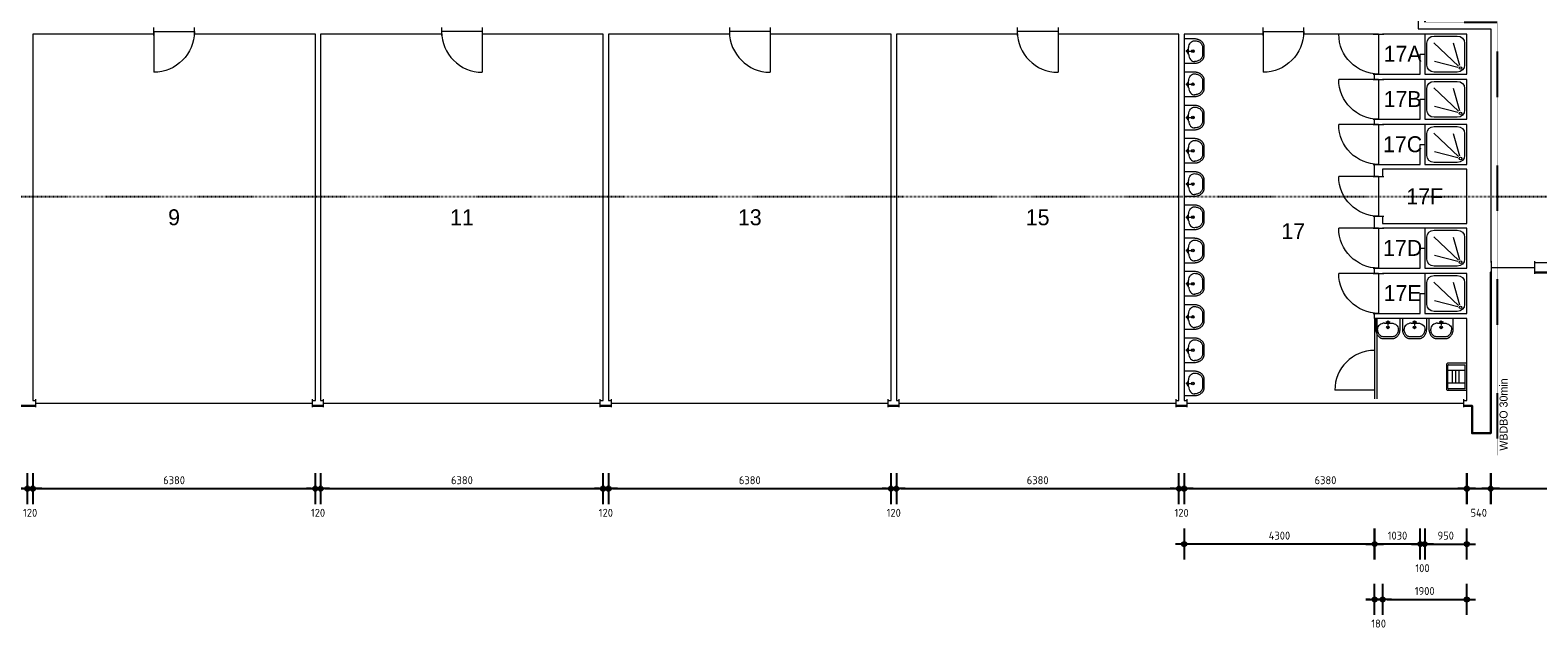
# Model space of a CAD drawing. Header units: millimetres. Extents: x 362177 to 5000048, y 157834 to 733119.
# Tile 24 of 152: x 524288 to 558333, y 286785 to 300294. Entities that reach past the tile are written whole.
import ezdxf
from ezdxf.enums import TextEntityAlignment as Align

# ---------------------------------------------------------------- set-up
doc = ezdxf.new("R2010")
doc.units = ezdxf.units.MM
doc.set_wipeout_variables(frame=1)
doc.linetypes.add('ACAD_ISO03W100', pattern=[30, 12, -18])
doc.layers.get('DEFPOINTS').update_dxf_attribs({"color": 255})
doc.layers.add('A--M$1A-_F123-', color=1, linetype='Continuous')
doc.layers.add('X-L0_C_WBDBO', color=7, linetype='Continuous')
for name, color, linetype, lineweight in [('X-L21_C_buitenwanden', 7, 'Continuous', 30), ('X-L22_C_binnenwand', 7, 'Continuous', 13), ('X-L31_C_buitenwandopening', 1, 'Continuous', 5), ('X-L32_C_binnenwandopeningen', 3, 'Continuous', 5), ('X-L74_C_sanitair', 5, 'Continuous', 5), ('X-T22_C_ruimtelabel', 7, 'Continuous', 5)]:
    doc.layers.add(name, color=color, linetype=linetype, lineweight=lineweight)
doc.styles.add('ALFA-0_18', font='iso3098.shx', dxfattribs={"height": 180})
doc.dimstyles.new('ALFA-0_18', dxfattribs={"dimscale": 100, "dimtxt": 0.18, "dimasz": 1, "dimexe": 1.25, "dimexo": 0.625, "dimgap": 1, "dimtad": 1, "dimdec": 0, "dimzin": 0, "dimdsep": 46, "dimtxsty": 'ALFA-0_18', "dimblk": 'diminfradot', "dimblk1": 'diminfradot', "dimblk2": 'diminfradot', "dimsah": 1, "dimcen": 2.5, "dimse1": 1, "dimse2": 1, "dimclrd": 141, "dimclrt": 1, "dimadec": 0, "dimazin": 0, "dimtfac": 1, "dimtmove": 2, "dimatfit": 3, "dimldrblk": 'diminfrapyl', "dimfxl": 1, "dimtolj": 1, "dimtzin": 0, "dimarcsym": 0})

# ---------------------------------------------------------------- blocks, each defined once
blk = doc.blocks.new('diminfradot')
at = {"color": 0}
for p, q in [((0, -3.5), (0, 3.5)), ((-2, 0), (2, 0))]:
    blk.add_line(p, q, dxfattribs=at)
for radius in [0.5, 0.25]:
    blk.add_circle((0, 0), radius, dxfattribs=at)
blk = doc.blocks.new('*D128')
at = {"layer": 'A--M$1A-_F123-', "color": 141, "lineweight": -2, "transparency": 16777216}
blk.add_line((517948, 289948), (524128, 289948), dxfattribs=at)
at = {"layer": 'DEFPOINTS', "color": 0, "transparency": 16777216}
for p in [(517848, 291939), (524228, 291939), (524228, 289948)]:
    blk.add_point(p, dxfattribs=at)
at = {"layer": 'A--M$1A-_F123-', "color": 141, "lineweight": -2, "transparency": 16777216, "xscale": 100, "yscale": 100, "zscale": 100, "rotation": 180}
blk.add_blockref('diminfradot', (517848, 289948), dxfattribs=at)
at = {"layer": 'A--M$1A-_F123-', "color": 141, "lineweight": -2, "transparency": 16777216, "xscale": 100, "yscale": 100, "zscale": 100}
blk.add_blockref('diminfradot', (524228, 289948), dxfattribs=at)
at = {"layer": 'A--M$1A-_F123-', "color": 1, "transparency": 16777216, "insert": (521038, 290138), "char_height": 180, "attachment_point": 5, "style": 'ALFA-0_18'}
blk.add_mtext('\\A1;6380', dxfattribs=at)
blk = doc.blocks.new('diminfrapyl')
at = {"color": 0}
blk.add_solid([(0, 0), (-4, 0.7), (-4, -0.7)], dxfattribs=at)
blk = doc.blocks.new('*D129')
at = {"layer": 'A--M$1A-_F123-', "color": 141, "lineweight": -2, "transparency": 16777216}
for p, q in [((524128, 289948), (524028, 289948)), ((524228, 289948), (524348, 289948)), ((524448, 289948), (524548, 289948))]:
    blk.add_line(p, q, dxfattribs=at)
at = {"layer": 'DEFPOINTS', "color": 0, "transparency": 16777216}
for p in [(524228, 291939), (524348, 291939), (524348, 289948)]:
    blk.add_point(p, dxfattribs=at)
at = {"layer": 'A--M$1A-_F123-', "color": 141, "lineweight": -2, "transparency": 16777216, "xscale": 100, "yscale": 100, "zscale": 100}
blk.add_blockref('diminfradot', (524228, 289948), dxfattribs=at)
at = {"layer": 'A--M$1A-_F123-', "color": 141, "lineweight": -2, "transparency": 16777216, "xscale": 100, "yscale": 100, "zscale": 100, "rotation": 180}
blk.add_blockref('diminfradot', (524348, 289948), dxfattribs=at)
at = {"layer": 'A--M$1A-_F123-', "color": 1, "transparency": 16777216, "insert": (524288, 289403), "char_height": 180, "attachment_point": 5, "style": 'ALFA-0_18'}
blk.add_mtext('\\A1;120', dxfattribs=at)
blk = doc.blocks.new('*D130')
at = {"layer": 'A--M$1A-_F123-', "color": 141, "lineweight": -2, "transparency": 16777216}
blk.add_line((524448, 289948), (530628, 289948), dxfattribs=at)
at = {"layer": 'DEFPOINTS', "color": 0, "transparency": 16777216}
for p in [(524348, 291939), (530728, 291939), (530728, 289948)]:
    blk.add_point(p, dxfattribs=at)
at = {"layer": 'A--M$1A-_F123-', "color": 141, "lineweight": -2, "transparency": 16777216, "xscale": 100, "yscale": 100, "zscale": 100, "rotation": 180}
blk.add_blockref('diminfradot', (524348, 289948), dxfattribs=at)
at = {"layer": 'A--M$1A-_F123-', "color": 141, "lineweight": -2, "transparency": 16777216, "xscale": 100, "yscale": 100, "zscale": 100}
blk.add_blockref('diminfradot', (530728, 289948), dxfattribs=at)
at = {"layer": 'A--M$1A-_F123-', "color": 1, "transparency": 16777216, "insert": (527538, 290138), "char_height": 180, "attachment_point": 5, "style": 'ALFA-0_18'}
blk.add_mtext('\\A1;6380', dxfattribs=at)
blk = doc.blocks.new('*D131')
at = {"layer": 'A--M$1A-_F123-', "color": 141, "lineweight": -2, "transparency": 16777216}
for p, q in [((530628, 289948), (530528, 289948)), ((530728, 289948), (530848, 289948)), ((530948, 289948), (531048, 289948))]:
    blk.add_line(p, q, dxfattribs=at)
at = {"layer": 'DEFPOINTS', "color": 0, "transparency": 16777216}
for p in [(530728, 291939), (530848, 291939), (530848, 289948)]:
    blk.add_point(p, dxfattribs=at)
at = {"layer": 'A--M$1A-_F123-', "color": 141, "lineweight": -2, "transparency": 16777216, "xscale": 100, "yscale": 100, "zscale": 100}
blk.add_blockref('diminfradot', (530728, 289948), dxfattribs=at)
at = {"layer": 'A--M$1A-_F123-', "color": 141, "lineweight": -2, "transparency": 16777216, "xscale": 100, "yscale": 100, "zscale": 100, "rotation": 180}
blk.add_blockref('diminfradot', (530848, 289948), dxfattribs=at)
at = {"layer": 'A--M$1A-_F123-', "color": 1, "transparency": 16777216, "insert": (530788, 289403), "char_height": 180, "attachment_point": 5, "style": 'ALFA-0_18'}
blk.add_mtext('\\A1;120', dxfattribs=at)
blk = doc.blocks.new('*D132')
at = {"layer": 'A--M$1A-_F123-', "color": 141, "lineweight": -2, "transparency": 16777216}
blk.add_line((530948, 289948), (537128, 289948), dxfattribs=at)
at = {"layer": 'DEFPOINTS', "color": 0, "transparency": 16777216}
for p in [(530848, 291939), (537228, 291939), (537228, 289948)]:
    blk.add_point(p, dxfattribs=at)
at = {"layer": 'A--M$1A-_F123-', "color": 141, "lineweight": -2, "transparency": 16777216, "xscale": 100, "yscale": 100, "zscale": 100, "rotation": 180}
blk.add_blockref('diminfradot', (530848, 289948), dxfattribs=at)
at = {"layer": 'A--M$1A-_F123-', "color": 141, "lineweight": -2, "transparency": 16777216, "xscale": 100, "yscale": 100, "zscale": 100}
blk.add_blockref('diminfradot', (537228, 289948), dxfattribs=at)
at = {"layer": 'A--M$1A-_F123-', "color": 1, "transparency": 16777216, "insert": (534038, 290138), "char_height": 180, "attachment_point": 5, "style": 'ALFA-0_18'}
blk.add_mtext('\\A1;6380', dxfattribs=at)
blk = doc.blocks.new('*D133')
at = {"layer": 'A--M$1A-_F123-', "color": 141, "lineweight": -2, "transparency": 16777216}
for p, q in [((537128, 289948), (537028, 289948)), ((537228, 289948), (537348, 289948)), ((537448, 289948), (537548, 289948))]:
    blk.add_line(p, q, dxfattribs=at)
at = {"layer": 'DEFPOINTS', "color": 0, "transparency": 16777216}
for p in [(537228, 291939), (537348, 291939), (537348, 289948)]:
    blk.add_point(p, dxfattribs=at)
at = {"layer": 'A--M$1A-_F123-', "color": 141, "lineweight": -2, "transparency": 16777216, "xscale": 100, "yscale": 100, "zscale": 100}
blk.add_blockref('diminfradot', (537228, 289948), dxfattribs=at)
at = {"layer": 'A--M$1A-_F123-', "color": 141, "lineweight": -2, "transparency": 16777216, "xscale": 100, "yscale": 100, "zscale": 100, "rotation": 180}
blk.add_blockref('diminfradot', (537348, 289948), dxfattribs=at)
at = {"layer": 'A--M$1A-_F123-', "color": 1, "transparency": 16777216, "insert": (537288, 289403), "char_height": 180, "attachment_point": 5, "style": 'ALFA-0_18'}
blk.add_mtext('\\A1;120', dxfattribs=at)
blk = doc.blocks.new('*D134')
at = {"layer": 'A--M$1A-_F123-', "color": 141, "lineweight": -2, "transparency": 16777216}
blk.add_line((537448, 289948), (543628, 289948), dxfattribs=at)
at = {"layer": 'DEFPOINTS', "color": 0, "transparency": 16777216}
for p in [(537348, 291939), (543728, 291939), (543728, 289948)]:
    blk.add_point(p, dxfattribs=at)
at = {"layer": 'A--M$1A-_F123-', "color": 141, "lineweight": -2, "transparency": 16777216, "xscale": 100, "yscale": 100, "zscale": 100, "rotation": 180}
blk.add_blockref('diminfradot', (537348, 289948), dxfattribs=at)
at = {"layer": 'A--M$1A-_F123-', "color": 141, "lineweight": -2, "transparency": 16777216, "xscale": 100, "yscale": 100, "zscale": 100}
blk.add_blockref('diminfradot', (543728, 289948), dxfattribs=at)
at = {"layer": 'A--M$1A-_F123-', "color": 1, "transparency": 16777216, "insert": (540538, 290138), "char_height": 180, "attachment_point": 5, "style": 'ALFA-0_18'}
blk.add_mtext('\\A1;6380', dxfattribs=at)
blk = doc.blocks.new('*D135')
at = {"layer": 'A--M$1A-_F123-', "color": 141, "lineweight": -2, "transparency": 16777216}
for p, q in [((543628, 289948), (543528, 289948)), ((543728, 289948), (543848, 289948)), ((543948, 289948), (544048, 289948))]:
    blk.add_line(p, q, dxfattribs=at)
at = {"layer": 'DEFPOINTS', "color": 0, "transparency": 16777216}
for p in [(543728, 291939), (543848, 291939), (543848, 289948)]:
    blk.add_point(p, dxfattribs=at)
at = {"layer": 'A--M$1A-_F123-', "color": 141, "lineweight": -2, "transparency": 16777216, "xscale": 100, "yscale": 100, "zscale": 100}
blk.add_blockref('diminfradot', (543728, 289948), dxfattribs=at)
at = {"layer": 'A--M$1A-_F123-', "color": 141, "lineweight": -2, "transparency": 16777216, "xscale": 100, "yscale": 100, "zscale": 100, "rotation": 180}
blk.add_blockref('diminfradot', (543848, 289948), dxfattribs=at)
at = {"layer": 'A--M$1A-_F123-', "color": 1, "transparency": 16777216, "insert": (543788, 289403), "char_height": 180, "attachment_point": 5, "style": 'ALFA-0_18'}
blk.add_mtext('\\A1;120', dxfattribs=at)
blk = doc.blocks.new('*D136')
at = {"layer": 'A--M$1A-_F123-', "color": 141, "lineweight": -2, "transparency": 16777216}
blk.add_line((543948, 289948), (550128, 289948), dxfattribs=at)
at = {"layer": 'DEFPOINTS', "color": 0, "transparency": 16777216}
for p in [(543848, 291939), (550228, 291939), (550228, 289948)]:
    blk.add_point(p, dxfattribs=at)
at = {"layer": 'A--M$1A-_F123-', "color": 141, "lineweight": -2, "transparency": 16777216, "xscale": 100, "yscale": 100, "zscale": 100, "rotation": 180}
blk.add_blockref('diminfradot', (543848, 289948), dxfattribs=at)
at = {"layer": 'A--M$1A-_F123-', "color": 141, "lineweight": -2, "transparency": 16777216, "xscale": 100, "yscale": 100, "zscale": 100}
blk.add_blockref('diminfradot', (550228, 289948), dxfattribs=at)
at = {"layer": 'A--M$1A-_F123-', "color": 1, "transparency": 16777216, "insert": (547038, 290138), "char_height": 180, "attachment_point": 5, "style": 'ALFA-0_18'}
blk.add_mtext('\\A1;6380', dxfattribs=at)
blk = doc.blocks.new('*D137')
at = {"layer": 'A--M$1A-_F123-', "color": 141, "lineweight": -2, "transparency": 16777216}
for p, q in [((550128, 289948), (550028, 289948)), ((550228, 289948), (550348, 289948)), ((550448, 289948), (550548, 289948))]:
    blk.add_line(p, q, dxfattribs=at)
at = {"layer": 'DEFPOINTS', "color": 0, "transparency": 16777216}
for p in [(550228, 291939), (550348, 291939), (550348, 289948)]:
    blk.add_point(p, dxfattribs=at)
at = {"layer": 'A--M$1A-_F123-', "color": 141, "lineweight": -2, "transparency": 16777216, "xscale": 100, "yscale": 100, "zscale": 100}
blk.add_blockref('diminfradot', (550228, 289948), dxfattribs=at)
at = {"layer": 'A--M$1A-_F123-', "color": 141, "lineweight": -2, "transparency": 16777216, "xscale": 100, "yscale": 100, "zscale": 100, "rotation": 180}
blk.add_blockref('diminfradot', (550348, 289948), dxfattribs=at)
at = {"layer": 'A--M$1A-_F123-', "color": 1, "transparency": 16777216, "insert": (550288, 289403), "char_height": 180, "attachment_point": 5, "style": 'ALFA-0_18'}
blk.add_mtext('\\A1;120', dxfattribs=at)
blk = doc.blocks.new('*D138')
at = {"layer": 'A--M$1A-_F123-', "color": 141, "lineweight": -2, "transparency": 16777216}
blk.add_line((550448, 289948), (556628, 289948), dxfattribs=at)
at = {"layer": 'DEFPOINTS', "color": 0, "transparency": 16777216}
for p in [(550348, 291939), (556728, 291939), (556728, 289948)]:
    blk.add_point(p, dxfattribs=at)
at = {"layer": 'A--M$1A-_F123-', "color": 141, "lineweight": -2, "transparency": 16777216, "xscale": 100, "yscale": 100, "zscale": 100, "rotation": 180}
blk.add_blockref('diminfradot', (550348, 289948), dxfattribs=at)
at = {"layer": 'A--M$1A-_F123-', "color": 141, "lineweight": -2, "transparency": 16777216, "xscale": 100, "yscale": 100, "zscale": 100}
blk.add_blockref('diminfradot', (556728, 289948), dxfattribs=at)
at = {"layer": 'A--M$1A-_F123-', "color": 1, "transparency": 16777216, "insert": (553538, 290138), "char_height": 180, "attachment_point": 5, "style": 'ALFA-0_18'}
blk.add_mtext('\\A1;6380', dxfattribs=at)
blk = doc.blocks.new('*D139')
at = {"layer": 'A--M$1A-_F123-', "color": 141, "lineweight": -2, "transparency": 16777216}
blk.add_line((556828, 289948), (557168, 289948), dxfattribs=at)
at = {"layer": 'DEFPOINTS', "color": 0, "transparency": 16777216}
for p in [(556728, 291939), (557268, 291199), (557268, 289948)]:
    blk.add_point(p, dxfattribs=at)
at = {"layer": 'A--M$1A-_F123-', "color": 141, "lineweight": -2, "transparency": 16777216, "xscale": 100, "yscale": 100, "zscale": 100, "rotation": 180}
blk.add_blockref('diminfradot', (556728, 289948), dxfattribs=at)
at = {"layer": 'A--M$1A-_F123-', "color": 141, "lineweight": -2, "transparency": 16777216, "xscale": 100, "yscale": 100, "zscale": 100}
blk.add_blockref('diminfradot', (557268, 289948), dxfattribs=at)
at = {"layer": 'A--M$1A-_F123-', "color": 1, "transparency": 16777216, "insert": (556998, 289403), "char_height": 180, "attachment_point": 5, "style": 'ALFA-0_18'}
blk.add_mtext('\\A1;540', dxfattribs=at)
blk = doc.blocks.new('*D140')
at = {"layer": 'A--M$1A-_F123-', "color": 141, "lineweight": -2, "transparency": 16777216}
blk.add_line((557368, 289948), (563608, 289948), dxfattribs=at)
at = {"layer": 'DEFPOINTS', "color": 0, "transparency": 16777216}
for p in [(563708, 293328), (557268, 291199), (563708, 289948)]:
    blk.add_point(p, dxfattribs=at)
at = {"layer": 'A--M$1A-_F123-', "color": 141, "lineweight": -2, "transparency": 16777216, "xscale": 100, "yscale": 100, "zscale": 100, "rotation": 180}
blk.add_blockref('diminfradot', (557268, 289948), dxfattribs=at)
at = {"layer": 'A--M$1A-_F123-', "color": 141, "lineweight": -2, "transparency": 16777216, "xscale": 100, "yscale": 100, "zscale": 100}
blk.add_blockref('diminfradot', (563708, 289948), dxfattribs=at)
at = {"layer": 'A--M$1A-_F123-', "color": 1, "transparency": 16777216, "insert": (560488, 290138), "char_height": 180, "attachment_point": 5, "style": 'ALFA-0_18'}
blk.add_mtext('\\A1;6440', dxfattribs=at)
blk = doc.blocks.new('*D162')
at = {"layer": 'A--M$1A-_F123-', "color": 141, "lineweight": -2, "transparency": 16777216}
blk.add_line((557368, 313779), (560548, 313779), dxfattribs=at)
at = {"layer": 'DEFPOINTS', "color": 0, "transparency": 16777216}
for p in [(560648, 313779), (557268, 300324), (560648, 299674)]:
    blk.add_point(p, dxfattribs=at)
at = {"layer": 'A--M$1A-_F123-', "color": 141, "lineweight": -2, "transparency": 16777216, "xscale": 100, "yscale": 100, "zscale": 100, "rotation": 180}
blk.add_blockref('diminfradot', (557268, 313779), dxfattribs=at)
at = {"layer": 'A--M$1A-_F123-', "color": 141, "lineweight": -2, "transparency": 16777216, "xscale": 100, "yscale": 100, "zscale": 100}
blk.add_blockref('diminfradot', (560648, 313779), dxfattribs=at)
at = {"layer": 'A--M$1A-_F123-', "color": 1, "transparency": 16777216, "insert": (558958, 313969), "char_height": 180, "attachment_point": 5, "style": 'ALFA-0_18'}
blk.add_mtext('\\A1;3380', dxfattribs=at)
blk = doc.blocks.new('*D176')
at = {"layer": 'A--M$1A-_F123-', "color": 141, "lineweight": -2, "transparency": 16777216}
blk.add_line((555878, 288698), (556628, 288698), dxfattribs=at)
at = {"layer": 'DEFPOINTS', "color": 0, "transparency": 16777216}
for p in [(555778, 293904), (556728, 293784), (556728, 288698)]:
    blk.add_point(p, dxfattribs=at)
at = {"layer": 'A--M$1A-_F123-', "color": 141, "lineweight": -2, "transparency": 16777216, "xscale": 100, "yscale": 100, "zscale": 100, "rotation": 180}
blk.add_blockref('diminfradot', (555778, 288698), dxfattribs=at)
at = {"layer": 'A--M$1A-_F123-', "color": 141, "lineweight": -2, "transparency": 16777216, "xscale": 100, "yscale": 100, "zscale": 100}
blk.add_blockref('diminfradot', (556728, 288698), dxfattribs=at)
at = {"layer": 'A--M$1A-_F123-', "color": 1, "transparency": 16777216, "insert": (556253, 288888), "char_height": 180, "attachment_point": 5, "style": 'ALFA-0_18'}
blk.add_mtext('\\A1;950', dxfattribs=at)
blk = doc.blocks.new('*D177')
at = {"layer": 'A--M$1A-_F123-', "color": 141, "lineweight": -2, "transparency": 16777216}
for p, q in [((554548, 287448), (554448, 287448)), ((554648, 287448), (554828, 287448)), ((554928, 287448), (555028, 287448))]:
    blk.add_line(p, q, dxfattribs=at)
at = {"layer": 'DEFPOINTS', "color": 0, "transparency": 16777216}
for p in [(554828, 295929), (554648, 293784), (554828, 287448)]:
    blk.add_point(p, dxfattribs=at)
at = {"layer": 'A--M$1A-_F123-', "color": 141, "lineweight": -2, "transparency": 16777216, "xscale": 100, "yscale": 100, "zscale": 100}
blk.add_blockref('diminfradot', (554648, 287448), dxfattribs=at)
at = {"layer": 'A--M$1A-_F123-', "color": 141, "lineweight": -2, "transparency": 16777216, "xscale": 100, "yscale": 100, "zscale": 100, "rotation": 180}
blk.add_blockref('diminfradot', (554828, 287448), dxfattribs=at)
at = {"layer": 'A--M$1A-_F123-', "color": 1, "transparency": 16777216, "insert": (554738, 286903), "char_height": 180, "attachment_point": 5, "style": 'ALFA-0_18'}
blk.add_mtext('\\A1;180', dxfattribs=at)
blk = doc.blocks.new('*D178')
at = {"layer": 'A--M$1A-_F123-', "color": 141, "lineweight": -2, "transparency": 16777216}
blk.add_line((554928, 287448), (556628, 287448), dxfattribs=at)
at = {"layer": 'DEFPOINTS', "color": 0, "transparency": 16777216}
for p in [(554828, 295929), (556728, 295929), (556728, 287448)]:
    blk.add_point(p, dxfattribs=at)
at = {"layer": 'A--M$1A-_F123-', "color": 141, "lineweight": -2, "transparency": 16777216, "xscale": 100, "yscale": 100, "zscale": 100, "rotation": 180}
blk.add_blockref('diminfradot', (554828, 287448), dxfattribs=at)
at = {"layer": 'A--M$1A-_F123-', "color": 141, "lineweight": -2, "transparency": 16777216, "xscale": 100, "yscale": 100, "zscale": 100}
blk.add_blockref('diminfradot', (556728, 287448), dxfattribs=at)
at = {"layer": 'A--M$1A-_F123-', "color": 1, "transparency": 16777216, "insert": (555778, 287638), "char_height": 180, "attachment_point": 5, "style": 'ALFA-0_18'}
blk.add_mtext('\\A1;1900', dxfattribs=at)
blk = doc.blocks.new('*D179')
at = {"layer": 'A--M$1A-_F123-', "color": 141, "lineweight": -2, "transparency": 16777216}
for p, q in [((555578, 288698), (555478, 288698)), ((555778, 288698), (555678, 288698)), ((555878, 288698), (555978, 288698))]:
    blk.add_line(p, q, dxfattribs=at)
at = {"layer": 'DEFPOINTS', "color": 0, "transparency": 16777216}
for p in [(555678, 293904), (555778, 293904), (555678, 288698)]:
    blk.add_point(p, dxfattribs=at)
at = {"layer": 'A--M$1A-_F123-', "color": 141, "lineweight": -2, "transparency": 16777216, "xscale": 100, "yscale": 100, "zscale": 100}
blk.add_blockref('diminfradot', (555678, 288698), dxfattribs=at)
at = {"layer": 'A--M$1A-_F123-', "color": 141, "lineweight": -2, "transparency": 16777216, "xscale": 100, "yscale": 100, "zscale": 100, "rotation": 180}
blk.add_blockref('diminfradot', (555778, 288698), dxfattribs=at)
at = {"layer": 'A--M$1A-_F123-', "color": 1, "transparency": 16777216, "insert": (555728, 288153), "char_height": 180, "attachment_point": 5, "style": 'ALFA-0_18'}
blk.add_mtext('\\A1;100', dxfattribs=at)
blk = doc.blocks.new('*D180')
at = {"layer": 'A--M$1A-_F123-', "color": 141, "lineweight": -2, "transparency": 16777216}
blk.add_line((555578, 288698), (554748, 288698), dxfattribs=at)
at = {"layer": 'DEFPOINTS', "color": 0, "transparency": 16777216}
for p in [(555678, 293904), (554648, 293784), (554648, 288698)]:
    blk.add_point(p, dxfattribs=at)
at = {"layer": 'A--M$1A-_F123-', "color": 141, "lineweight": -2, "transparency": 16777216, "xscale": 100, "yscale": 100, "zscale": 100, "rotation": 180}
blk.add_blockref('diminfradot', (554648, 288698), dxfattribs=at)
at = {"layer": 'A--M$1A-_F123-', "color": 141, "lineweight": -2, "transparency": 16777216, "xscale": 100, "yscale": 100, "zscale": 100}
blk.add_blockref('diminfradot', (555678, 288698), dxfattribs=at)
at = {"layer": 'A--M$1A-_F123-', "color": 1, "transparency": 16777216, "insert": (555163, 288888), "char_height": 180, "attachment_point": 5, "style": 'ALFA-0_18'}
blk.add_mtext('\\A1;1030', dxfattribs=at)
blk = doc.blocks.new('*D181')
at = {"layer": 'A--M$1A-_F123-', "color": 141, "lineweight": -2, "transparency": 16777216}
blk.add_line((554548, 288698), (550448, 288698), dxfattribs=at)
at = {"layer": 'DEFPOINTS', "color": 0, "transparency": 16777216}
for p in [(554648, 293784), (550348, 291939), (550348, 288698)]:
    blk.add_point(p, dxfattribs=at)
at = {"layer": 'A--M$1A-_F123-', "color": 141, "lineweight": -2, "transparency": 16777216, "xscale": 100, "yscale": 100, "zscale": 100, "rotation": 180}
blk.add_blockref('diminfradot', (550348, 288698), dxfattribs=at)
at = {"layer": 'A--M$1A-_F123-', "color": 141, "lineweight": -2, "transparency": 16777216, "xscale": 100, "yscale": 100, "zscale": 100}
blk.add_blockref('diminfradot', (554648, 288698), dxfattribs=at)
at = {"layer": 'A--M$1A-_F123-', "color": 1, "transparency": 16777216, "insert": (552498, 288888), "char_height": 180, "attachment_point": 5, "style": 'ALFA-0_18'}
blk.add_mtext('\\A1;4300', dxfattribs=at)
blk = doc.blocks.new('DVDVB_32_-S-_Raam')
at = {"linetype": 'Continuous', "lineweight": 13}
blk.add_wipeout([(0, 0.5), (1, 0.5), (1, -0.5), (0, -0.5)], dxfattribs=at)
at = {"color": 1, "linetype": 'ByBlock', "lineweight": -2}
for p, q in [((0, -0.5), (0, 0.5)), ((1, -0.5), (1, 0.5)), ((0, 0), (1, 0))]:
    blk.add_line(p, q, dxfattribs=at)
blk = doc.blocks.new('DVDVB_32_-S-_Deur')
at = {"linetype": 'Continuous', "lineweight": 13}
blk.add_wipeout([(0, -0.5), (1, -0.5), (1, 0.5), (0, 0.5)], dxfattribs=at)
at = {"color": 0, "linetype": 'ByBlock', "lineweight": -2}
for p, q in [((0, -0.5), (0, 0.5)), ((1, -0.5), (1, 0.5)), ((0, 0), (1, 0))]:
    blk.add_line(p, q, dxfattribs=at)
blk = doc.blocks.new('DVDVB_32_-S-_DraairichtingEnkel')
at = {"color": 0, "linetype": 'ByBlock', "lineweight": -2}
blk.add_line((0, 0), (0, 1), dxfattribs=at)
blk.add_arc((0, 0), 1, 0, 90, dxfattribs=at)
blk = doc.blocks.new('DVDVB_74_-S-_Wasbak')
at = {"color": 0, "linetype": 'ByBlock', "lineweight": -2}
for p, q in [((-79, -100), (79, -100)), ((0, -65), (-45, -82)), ((-37, -64), (-29, -89)), ((0, -65), (0, -153)), ((0, -65), (45, -82)), ((37, -64), (29, -89))]:
    blk.add_line(p, q, dxfattribs=at)
for centre, radius in [((0, -196), 30), ((0, -196), 20), ((0, -66), 17.5)]:
    blk.add_circle(centre, radius, dxfattribs=at)
blk.add_ellipse((-96, -211), major_axis=(136, 40), ratio=0.751905, start_param=1.224555, end_param=2.997882, dxfattribs=at)
at = {"color": 0, "linetype": 'ByBlock', "lineweight": -2, "extrusion": (0, 0, -1)}
blk.add_ellipse((96, -211), major_axis=(-136, 40), ratio=0.751905, start_param=1.224555, end_param=2.997882, dxfattribs=at)
at = {"color": 0, "linetype": 'ByBlock', "lineweight": -2}
for points in [[(-275, 0), (-275, -118), (-275, -235)], [(275, 0), (0, 0), (-275, 0)], [(275, -236), (275, -118), (275, 0)], [(-92, -451), (0, -450), (91, -450)]]:
    blk.add_open_spline(points, degree=2, dxfattribs=at)
for points in [[(-275, -235), (-270, -456), (-92, -451)], [(91, -450), (270, -456), (275, -236)]]:
    blk.add_rational_spline(points, [1, 0.707108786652, 1], degree=2, dxfattribs=at)
blk.add_rational_spline([(235, -235), (231, -415), (92, -411), (92, -410), (91, -410), (0, -410), (-91, -410), (-92, -410), (-93, -411), (-231, -415), (-235, -235)], [1, 0.707108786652, 1, 1, 1, 1, 1, 1, 1, 0.707108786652, 1], degree=2, knots=[0, 0, 0, 0.2, 0.2, 0.4, 0.4, 0.6, 0.6, 0.8, 0.8, 1, 1, 1], dxfattribs=at)
blk = doc.blocks.new('DVDVB_74_-S-_Douchebak')
at = {"color": 0, "linetype": 'ByBlock', "lineweight": -2}
for p, q in [((0.05, 0.225), (0.05, 0.775)), ((0.166, 0.209), (0.316, 0.77)), ((0.784, 0.784), (0.199, 0.199)), ((0.225, 0.95), (0.775, 0.95)), ((0.95, 0.775), (0.95, 0.225)), ((0.209, 0.166), (0.77, 0.316)), ((0.775, 0.05), (0.225, 0.05))]:
    blk.add_line(p, q, dxfattribs=at)
at = {"color": 0, "linetype": 'ByBlock', "lineweight": -2, "flags": 128}
blk.add_lwpolyline([(0, 1), (0, 0), (1, 0), (1, 1)], close=True, dxfattribs=at)
at = {"color": 0, "linetype": 'ByBlock', "lineweight": -2}
blk.add_circle((0.15, 0.15), 0.0315, dxfattribs=at)
at = {"color": 0, "linetype": 'ByBlock', "lineweight": -2, "extrusion": (0, 0, -1)}
for centre, start, end in [((-0.225, 0.775), 0, 90), ((-0.775, 0.775), 90, 180), ((-0.225, 0.225), 270, 0), ((-0.775, 0.225), 180, 270)]:
    blk.add_arc(centre, 0.175, start, end, dxfattribs=at)
blk = doc.blocks.new('DVDVB_74_-S-_Uitstortgootsteen')
at = {"color": 0, "linetype": 'ByBlock', "lineweight": -2}
for p, q in [((305, 0), (-305, 0)), ((-305, 0), (-305, -430)), ((305, -430), (305, 0)), ((270, -35), (-270, -35)), ((-270, -415), (-270, -35)), ((-140, -35), (-140, -460)), ((140, -172), (-140, -172)), ((140, -247), (-140, -247)), ((140, -322), (-140, -322)), ((140, -35), (140, -460)), ((270, -35), (270, -415)), ((-275, -460), (275, -460)), ((260, -425), (-260, -425))]:
    blk.add_line(p, q, dxfattribs=at)
for centre, radius, start, end in [((-275, -430), 30, 180, 270), ((-260, -415), 10, 180, 270), ((260, -415), 10, 270, 0), ((275, -430), 30, 270, 0)]:
    blk.add_arc(centre, radius, start, end, dxfattribs=at)

msp = doc.modelspace()

# ---------------------------------------------------------------- linework, layer by layer
at = {"layer": 'X-L21_C_buitenwanden'}
msp.add_lwpolyline([(504728, 291819), (556848, 291819), (556848, 291199), (557268, 291199), (557268, 294829), (563708, 294829), (563708, 293328), (564128, 293328), (564128, 294144), (580088, 294144), (580088, 293328), (580508, 293328), (580508, 310399), (580088, 310399), (580088, 309584), (564130, 309584), (564130, 310400), (563708, 310400), (563708, 308900), (557268, 308899), (557268, 312529), (556848, 312529), (556848, 311909), (504728, 311909)], dxfattribs=at)
at = {"layer": 'X-L22_C_binnenwand'}
for points in [[(555628, 300864), (555628, 300324), (557268, 300324), (557268, 295049), (563708, 295049), (563708, 298044)], [(554648, 293784), (554648, 291969)], [(554698, 293784), (554698, 291969)], [(554648, 292169), (553748, 292169)]]:
    msp.add_lwpolyline(points, dxfattribs=at)
for points in [[(524348, 300204), (524348, 291939), (530728, 291939), (530728, 300204)], [(530848, 300204), (530848, 291939), (537228, 291939), (537228, 300204)], [(537348, 300204), (537348, 291939), (543728, 291939), (543728, 300204)], [(543848, 300204), (543848, 291939), (550228, 291939), (550228, 300204)], [(550348, 300204), (550348, 291939), (556728, 291939), (556728, 293784), (554648, 293784), (554648, 300204)], [(554828, 299305), (555678, 299304), (555678, 299754), (555778, 299754), (555778, 299304), (556728, 299305), (556728, 300205), (554828, 300205)], [(554828, 299184), (554828, 298284), (555678, 298284), (555678, 298734), (555778, 298734), (555778, 298284), (556728, 298284), (556728, 299184)], [(554828, 298164), (554828, 297264), (555678, 297264), (555678, 297714), (555778, 297714), (555778, 297264), (556728, 297264), (556728, 298164)], [(554828, 297159), (554828, 295929), (556728, 295929), (556728, 297159)], [(554828, 295824), (554828, 294924), (555678, 294924), (555678, 295374), (555778, 295374), (555778, 294924), (556728, 294924), (556728, 295824)], [(554828, 294804), (554828, 293904), (555678, 293904), (555678, 294354), (555778, 294354), (555778, 293904), (556728, 293904), (556728, 294804)]]:
    msp.add_lwpolyline(points, close=True, dxfattribs=at)
msp.add_arc((554648, 292169), 900, 90, 180, dxfattribs=at)

# ---------------------------------------------------------------- block references
at = {"layer": 'X-L74_C_sanitair', "rotation": 90}
for name, p, xscale, yscale in [('DVDVB_74_-S-_Wasbak', (550348, 299822), 0.9999983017, 0.9999983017), ('DVDVB_74_-S-_Douchebak', (556728, 299305), 900, 950), ('DVDVB_74_-S-_Wasbak', (550348, 299072), 0.9999983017, 0.9999983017), ('DVDVB_74_-S-_Douchebak', (556728, 298284), 899.9975402, 950.0002493), ('DVDVB_74_-S-_Wasbak', (550348, 298322), 0.9999983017, 0.9999983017), ('DVDVB_74_-S-_Douchebak', (556728, 297264), 899.9975402, 950.0002493), ('DVDVB_74_-S-_Wasbak', (550348, 297572), 0.9999983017, 0.9999983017), ('DVDVB_74_-S-_Wasbak', (550348, 296822), 0.9999983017, 0.9999983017), ('DVDVB_74_-S-_Wasbak', (550348, 296072), 0.9999983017, 0.9999983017), ('DVDVB_74_-S-_Wasbak', (550348, 295322), 0.9999983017, 0.9999983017), ('DVDVB_74_-S-_Douchebak', (556728, 294924), 899.9975402, 950.0002493), ('DVDVB_74_-S-_Wasbak', (550348, 294572), 0.9999983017, 0.9999983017), ('DVDVB_74_-S-_Douchebak', (556728, 293904), 899.9975402, 950.0002493), ('DVDVB_74_-S-_Wasbak', (550348, 293822), 0.9999983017, 0.9999983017), ('DVDVB_74_-S-_Wasbak', (550348, 293072), 0.9999983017, 0.9999983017)]:
    msp.add_blockref(name, p, dxfattribs=dict(at, xscale=xscale, yscale=yscale))
at = {"layer": 'X-L74_C_sanitair', "xscale": 0.9999983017, "yscale": 0.9999983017}
for p in [(555548, 293784), (556148, 293784)]:
    msp.add_blockref('DVDVB_74_-S-_Wasbak', p, dxfattribs=at)
at = {"layer": 'X-L74_C_sanitair', "rotation": 270}
msp.add_blockref('DVDVB_74_-S-_Uitstortgootsteen', (556728, 292472), dxfattribs=at)

# ---------------------------------------------------------------- texts
at = {"layer": 'X-T22_C_ruimtelabel'}
for s, p in [('17F', (555778, 296544)), ('9', (527538, 296071.5)), ('11', (534038, 296071.5)), ('13', (540538, 296071.5)), ('15', (547038, 296071.5)), ('17', (552808.9, 295758.7))]:
    msp.add_text(s, height=360, dxfattribs=at).set_placement(p, align=Align.MIDDLE_CENTER)
msp.add_text('WBDBO 30min', height=180, rotation=90, dxfattribs=at).set_placement((557558.6, 291620.2), align=Align.MIDDLE_CENTER)

# ---------------------------------------------------------------- dimensions: what is measured, and where the dimension line sits
at = {"layer": 'A--M$1A-_F123-'}
dim = msp.add_linear_dim(base=(560648, 313779), p1=(557268, 300324), p2=(560648, 299674), dimstyle='ALFA-0_18', dxfattribs=at)
dim.commit()
dim.dimension.update_dxf_attribs({"geometry": '*D162', "text_midpoint": (558958, 313969)})
for base, p1, p2, picture, middle in [((554828, 287448), (554648, 293784), (554828, 295929), '*D177', (554738, 286903)), ((556728, 287448), (554828, 295929), (556728, 295929), '*D178', (555778, 287638)), ((554648, 288698), (555678, 293904), (554648, 293784), '*D180', (555163, 288888)), ((555678, 288698), (555778, 293904), (555678, 293904), '*D179', (555728, 288153)), ((556728, 288698), (555778, 293904), (556728, 293784), '*D176', (556253, 288888)), ((550348, 288698), (554648, 293784), (550348, 291939), '*D181', (552498, 288888)), ((563708, 289948), (557268, 291199), (563708, 293328), '*D140', (560488, 290138)), ((524228, 289948), (517848, 291939), (524228, 291939), '*D128', (521038, 290138)), ((524348, 289948), (524228, 291939), (524348, 291939), '*D129', (524288, 289403)), ((530728, 289948), (524348, 291939), (530728, 291939), '*D130', (527538, 290138)), ((530848, 289948), (530728, 291939), (530848, 291939), '*D131', (530788, 289403)), ((537228, 289948), (530848, 291939), (537228, 291939), '*D132', (534038, 290138)), ((537348, 289948), (537228, 291939), (537348, 291939), '*D133', (537288, 289403)), ((543728, 289948), (537348, 291939), (543728, 291939), '*D134', (540538, 290138)), ((543848, 289948), (543728, 291939), (543848, 291939), '*D135', (543788, 289403)), ((550228, 289948), (543848, 291939), (550228, 291939), '*D136', (547038, 290138)), ((550348, 289948), (550228, 291939), (550348, 291939), '*D137', (550288, 289403)), ((556728, 289948), (550348, 291939), (556728, 291939), '*D138', (553538, 290138)), ((557268, 289948), (556728, 291939), (557268, 291199), '*D139', (556998, 289403))]:
    dim = msp.add_linear_dim(base=base, p1=p1, p2=p2, dimstyle='ALFA-0_18', override={"dimclrd": 141}, dxfattribs=at)
    dim.commit()
    dim.dimension.update_dxf_attribs({"geometry": picture, "text_midpoint": middle})

# ---------------------------------------------------------------- next in the draw order: block references
at = {"layer": 'X-L31_C_buitenwandopening'}
for p, xscale, yscale in [((557283.9, 294939), 984.12, 280), ((524413, 291879), 6249.99, 180), ((530913, 291879), 6249.99, 180), ((537413, 291879), 6249.99, 180), ((543913, 291879), 6249.99, 180), ((550413, 291879), 6249.99, 180)]:
    msp.add_blockref('DVDVB_32_-S-_Raam', p, dxfattribs=dict(at, xscale=xscale, yscale=yscale))
at = {"layer": 'X-L32_C_binnenwandopeningen', "xscale": 920, "yscale": 180}
for p in [(527078, 300264), (552128, 300264)]:
    msp.add_blockref('DVDVB_32_-S-_Deur', p, dxfattribs=at)
at = {"layer": 'X-L32_C_binnenwandopeningen'}
for p, xscale, yscale, rotation in [((534498, 300264), 920, 180, 180), ((540998, 300264), 920, 180, 180), ((547498, 300264), 920, 180, 180), ((554738, 298164), 900, 240, 270), ((554738, 296994), 900, 240, 270), ((554738, 294804), 900, 240, 270)]:
    msp.add_blockref('DVDVB_32_-S-_Deur', p, dxfattribs=dict(at, xscale=xscale, yscale=yscale, rotation=rotation))

# ---------------------------------------------------------------- next in the draw order: linework, layer by layer
at = {"linetype": 'ACAD_ISO03W100'}
msp.add_line((473058.1, 296544), (586400.3, 296544), dxfattribs=at)
at = {"layer": 'X-L0_C_WBDBO', "color": 160, "linetype": 'ACAD_ISO03W100', "ltscale": 0.25, "flags": 128}
msp.add_lwpolyline([(557418, 313029), (557418, 303254), (555778, 303254), (555778, 300474), (557418, 300474), (557418, 290699)], dxfattribs=at)

# ---------------------------------------------------------------- next in the draw order: block references
at = {"layer": 'X-L32_C_binnenwandopeningen', "xscale": 920, "yscale": -920}
for p in [(527078, 300264), (552128, 300264)]:
    msp.add_blockref('DVDVB_32_-S-_DraairichtingEnkel', p, dxfattribs=at)
at = {"layer": 'X-L32_C_binnenwandopeningen'}
for name, p, xscale, yscale, rotation in [('DVDVB_32_-S-_DraairichtingEnkel', (534498, 300264), 920, 920, 180), ('DVDVB_32_-S-_DraairichtingEnkel', (540998, 300264), 920, 920, 180), ('DVDVB_32_-S-_DraairichtingEnkel', (547498, 300264), 920, 920, 180), ('DVDVB_32_-S-_Deur', (554738, 299184), 900, 240, 270), ('DVDVB_32_-S-_DraairichtingEnkel', (554738, 296994), 900, -900, 270), ('DVDVB_32_-S-_Deur', (554738, 295824), 900, 240, 270)]:
    msp.add_blockref(name, p, dxfattribs=dict(at, xscale=xscale, yscale=yscale, rotation=rotation))
at = {"layer": 'X-L74_C_sanitair', "xscale": 0.9999983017, "yscale": 0.9999983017}
msp.add_blockref('DVDVB_74_-S-_Wasbak', (554948, 293784), dxfattribs=at)
at = {"layer": 'X-L74_C_sanitair', "xscale": 0.9999983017, "yscale": 0.9999983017, "rotation": 90}
msp.add_blockref('DVDVB_74_-S-_Wasbak', (550348, 292322), dxfattribs=at)

# ---------------------------------------------------------------- next in the draw order: texts
at = {"layer": 'X-T22_C_ruimtelabel'}
for s, p in [('17C', (555279.4, 297720.1)), ('17E', (555279.4, 294360.1))]:
    msp.add_text(s, height=360, dxfattribs=at).set_placement(p, align=Align.MIDDLE_CENTER)

# ---------------------------------------------------------------- next in the draw order: block references
at = {"layer": 'X-L32_C_binnenwandopeningen', "rotation": 270}
for name, p, xscale, yscale in [('DVDVB_32_-S-_Deur', (554738, 300204), 899, 240), ('DVDVB_32_-S-_DraairichtingEnkel', (554738, 298164), 900, -900), ('DVDVB_32_-S-_DraairichtingEnkel', (554738, 295824), 900, -900), ('DVDVB_32_-S-_DraairichtingEnkel', (554738, 294804), 900, -900)]:
    msp.add_blockref(name, p, dxfattribs=dict(at, xscale=xscale, yscale=yscale))

# ---------------------------------------------------------------- next in the draw order: texts
at = {"layer": 'X-T22_C_ruimtelabel'}
for s, p in [('17B', (555279.4, 298740.1)), ('17D', (555279.4, 295380.1))]:
    msp.add_text(s, height=360, dxfattribs=at).set_placement(p, align=Align.MIDDLE_CENTER)

# ---------------------------------------------------------------- next in the draw order: block references
at = {"layer": 'X-L32_C_binnenwandopeningen', "rotation": 270}
for p, xscale, yscale in [((554738, 300204), 899, -899), ((554738, 299184), 900, -900)]:
    msp.add_blockref('DVDVB_32_-S-_DraairichtingEnkel', p, dxfattribs=dict(at, xscale=xscale, yscale=yscale))

# ---------------------------------------------------------------- next in the draw order: texts
at = {"layer": 'X-T22_C_ruimtelabel'}
msp.add_text('17A', height=360, dxfattribs=at).set_placement((555279.3, 299760.8), align=Align.MIDDLE_CENTER)

doc.saveas('drawing.dxf')
